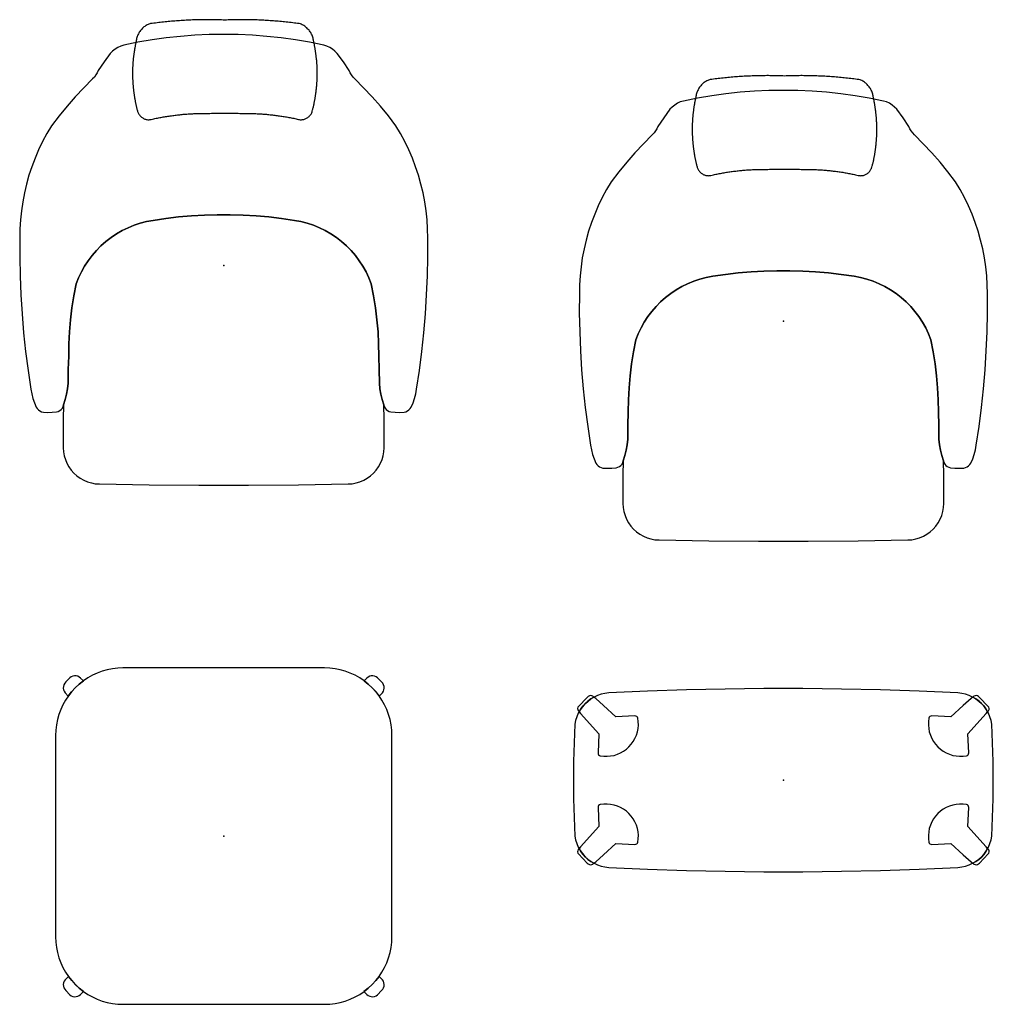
# Model space of a CAD drawing. Header units: metres. Extents: x 0.61 to 2.35, y -1.86 to -0.1.
import ezdxf

# ---------------------------------------------------------------- set-up
doc = ezdxf.new("R2010")
doc.units = ezdxf.units.M
doc.header["$MEASUREMENT"] = 0

# ---------------------------------------------------------------- blocks, each defined once
blk = doc.blocks.new('a1a5d6d8-a32b-412e-a667-ab688a1bd0a4')
at = {"color": 18, "lineweight": 25, "true_color": 0x000000}
for points in [[(1.1113, -0.276), (1.1126, -0.2762), (1.1139, -0.2764), (1.1152, -0.2765), (1.1166, -0.2764), (1.1179, -0.2763), (1.1192, -0.2761), (1.1205, -0.2759), (1.1219, -0.2755), (1.1232, -0.275), (1.1244, -0.2745), (1.1256, -0.2739), (1.1268, -0.2732), (1.1279, -0.2724), (1.1289, -0.2716), (1.13, -0.2706), (1.1309, -0.2696), (1.1319, -0.2686), (1.1327, -0.2675), (1.1335, -0.2663), (1.1341, -0.2651), (1.1348, -0.2639), (1.1353, -0.2626), (1.1358, -0.2613), (1.1364, -0.259), (1.1367, -0.2577), (1.137, -0.2564), (1.1374, -0.255), (1.1377, -0.2537), (1.138, -0.2523), (1.1383, -0.251), (1.1386, -0.2497), (1.1389, -0.2483), (1.1391, -0.247), (1.1394, -0.2457), (1.1397, -0.2443), (1.1399, -0.243), (1.1402, -0.2416), (1.1404, -0.2403), (1.1407, -0.239), (1.1409, -0.2376), (1.1411, -0.2363), (1.1413, -0.2349), (1.1415, -0.2336), (1.1417, -0.2323), (1.1419, -0.2309), (1.1421, -0.2296), (1.1423, -0.2282), (1.1425, -0.2269), (1.1427, -0.2256), (1.1428, -0.2242), (1.143, -0.2229), (1.1431, -0.2215), (1.1433, -0.2202), (1.1434, -0.2188), (1.1435, -0.2175), (1.1436, -0.2162), (1.1438, -0.2148), (1.1439, -0.2135), (1.144, -0.2121), (1.144, -0.2108), (1.1441, -0.2095), (1.1442, -0.2081), (1.1443, -0.2068), (1.1443, -0.2054), (1.1444, -0.2041), (1.1444, -0.2027), (1.1445, -0.2014), (1.1445, -0.2), (1.1446, -0.1987), (1.1446, -0.1974), (1.1446, -0.196), (1.1446, -0.1947), (1.1446, -0.1933), (1.1446, -0.192), (1.1446, -0.1906), (1.1446, -0.1893), (1.1445, -0.1879), (1.1445, -0.1866), (1.1445, -0.1853), (1.1444, -0.1839), (1.1444, -0.1826), (1.1443, -0.1812), (1.1442, -0.1799), (1.1442, -0.1785), (1.1441, -0.1772), (1.144, -0.1758), (1.1439, -0.1745), (1.1438, -0.1731), (1.1437, -0.1718), (1.1436, -0.1705), (1.1434, -0.1691), (1.1433, -0.1678), (1.1432, -0.1664), (1.143, -0.1651), (1.1429, -0.1637), (1.1427, -0.1624), (1.1425, -0.161), (1.1424, -0.1597), (1.1422, -0.1583), (1.142, -0.157), (1.1418, -0.1556), (1.1416, -0.1543), (1.1414, -0.1529), (1.1412, -0.1516), (1.141, -0.1502), (1.1407, -0.1489), (1.1405, -0.1475), (1.1402, -0.1462), (1.14, -0.1448), (1.1397, -0.1435), (1.1395, -0.1421), (1.1392, -0.1408), (1.1389, -0.1394), (1.1386, -0.1381), (1.1384, -0.1367), (1.1381, -0.1358), (1.1379, -0.1341), (1.1375, -0.1323), (1.1371, -0.1306), (1.1366, -0.1289), (1.136, -0.1272), (1.1354, -0.1255), (1.1346, -0.1239), (1.1338, -0.1224), (1.133, -0.1208), (1.132, -0.1193), (1.131, -0.1179), (1.1299, -0.1164), (1.1287, -0.1151), (1.1275, -0.1138), (1.1262, -0.1125), (1.1249, -0.1114), (1.1236, -0.1103), (1.1222, -0.1093), (1.1207, -0.1083), (1.1193, -0.1075), (1.1177, -0.1067), (1.1161, -0.1059), (1.1145, -0.1053), (1.1123, -0.1048), (1.1094, -0.1044), (1.1066, -0.1041), (1.1037, -0.1037), (1.1008, -0.1033), (1.0979, -0.103), (1.0951, -0.1026), (1.0922, -0.1023), (1.0893, -0.102), (1.0864, -0.1017), (1.0835, -0.1014), (1.0807, -0.1011), (1.0778, -0.1008), (1.0749, -0.1006), (1.072, -0.1003), (1.0691, -0.1001), (1.0662, -0.0999), (1.0634, -0.0997), (1.0605, -0.0995), (1.0576, -0.0993), (1.0547, -0.0991), (1.0518, -0.0989), (1.0489, -0.0988), (1.0461, -0.0986), (1.0432, -0.0985), (1.0403, -0.0984), (1.0374, -0.0982), (1.0345, -0.0981), (1.0316, -0.0981), (1.0287, -0.098), (1.0259, -0.0979), (1.023, -0.0979), (1.0201, -0.0978), (1.0172, -0.0978), (1.0143, -0.0978), (1.0114, -0.0977), (1.0085, -0.0977), (1.0056, -0.0978), (1.0027, -0.0978), (0.9998, -0.0978), (0.997, -0.0979), (0.9941, -0.0979), (0.9912, -0.098), (0.9883, -0.0981), (0.9854, -0.0982), (0.9825, -0.0983), (0.9796, -0.0984), (0.9767, -0.0983), (0.9738, -0.0982), (0.9709, -0.0981), (0.968, -0.098), (0.9651, -0.0979), (0.9622, -0.0979), (0.9594, -0.0978), (0.9565, -0.0978), (0.9536, -0.0978), (0.9507, -0.0977), (0.9478, -0.0977), (0.9449, -0.0978), (0.942, -0.0978), (0.9391, -0.0978), (0.9362, -0.0979), (0.9333, -0.0979), (0.9305, -0.098), (0.9276, -0.0981), (0.9247, -0.0981), (0.9218, -0.0982), (0.9189, -0.0984), (0.916, -0.0985), (0.9131, -0.0986), (0.9103, -0.0988), (0.9074, -0.0989), (0.9045, -0.0991), (0.9016, -0.0993), (0.8987, -0.0995), (0.8958, -0.0997), (0.893, -0.0999), (0.8901, -0.1001), (0.8872, -0.1003), (0.8843, -0.1006), (0.8814, -0.1008), (0.8785, -0.1011), (0.8757, -0.1014), (0.8728, -0.1017), (0.8699, -0.102), (0.867, -0.1023), (0.8641, -0.1026), (0.8613, -0.103), (0.8584, -0.1033), (0.8555, -0.1037), (0.8526, -0.1041), (0.8498, -0.1044), (0.8469, -0.1048), (0.8454, -0.1051), (0.8439, -0.1056), (0.8423, -0.1063), (0.8407, -0.1071), (0.8392, -0.1079), (0.8377, -0.1088), (0.8363, -0.1098), (0.8349, -0.1108), (0.8336, -0.1119), (0.8323, -0.1131), (0.8311, -0.1144), (0.8299, -0.1157), (0.8288, -0.1171), (0.8277, -0.1186), (0.8267, -0.1201), (0.8258, -0.1216), (0.825, -0.1231), (0.8242, -0.1247), (0.8235, -0.1264), (0.8229, -0.128), (0.8223, -0.1297), (0.8219, -0.1315), (0.8215, -0.1332), (0.8212, -0.135), (0.8209, -0.1367), (0.8206, -0.1381), (0.8203, -0.1394), (0.82, -0.1408), (0.8197, -0.1421), (0.8195, -0.1435), (0.8192, -0.1448), (0.819, -0.1462), (0.8187, -0.1475), (0.8185, -0.1489), (0.8183, -0.1502), (0.818, -0.1516), (0.8178, -0.1529), (0.8176, -0.1543), (0.8174, -0.1556), (0.8172, -0.157), (0.817, -0.1583), (0.8168, -0.1597), (0.8167, -0.161), (0.8165, -0.1624), (0.8163, -0.1637), (0.8162, -0.1651), (0.816, -0.1664), (0.8159, -0.1678), (0.8158, -0.1691), (0.8157, -0.1705), (0.8155, -0.1718), (0.8154, -0.1731), (0.8153, -0.1745), (0.8152, -0.1758), (0.8151, -0.1772), (0.8151, -0.1785), (0.815, -0.1799), (0.8149, -0.1812), (0.8148, -0.1826), (0.8148, -0.1839), (0.8147, -0.1853), (0.8147, -0.1866), (0.8147, -0.1879), (0.8146, -0.1893), (0.8146, -0.1906), (0.8146, -0.192), (0.8146, -0.1933), (0.8146, -0.1947), (0.8146, -0.196), (0.8146, -0.1974), (0.8146, -0.1987), (0.8147, -0.2), (0.8147, -0.2014), (0.8148, -0.2027), (0.8148, -0.2041), (0.8149, -0.2054), (0.8149, -0.2068), (0.815, -0.2081), (0.8151, -0.2095), (0.8152, -0.2108), (0.8152, -0.2121), (0.8153, -0.2135), (0.8155, -0.2148), (0.8156, -0.2162), (0.8157, -0.2175), (0.8158, -0.2188), (0.8159, -0.2202), (0.8161, -0.2215), (0.8162, -0.2229), (0.8164, -0.2242), (0.8165, -0.2256), (0.8167, -0.2269), (0.8169, -0.2282), (0.8171, -0.2296), (0.8173, -0.2309), (0.8175, -0.2323), (0.8177, -0.2336), (0.8179, -0.2349), (0.8181, -0.2363), (0.8183, -0.2376), (0.8185, -0.239), (0.8188, -0.2403), (0.819, -0.2416), (0.8193, -0.243), (0.8195, -0.2443), (0.8198, -0.2457), (0.8201, -0.247), (0.8203, -0.2483), (0.8206, -0.2497), (0.8209, -0.251), (0.8212, -0.2523), (0.8215, -0.2537), (0.8219, -0.255), (0.8222, -0.2564), (0.8225, -0.2577), (0.8228, -0.259), (0.8232, -0.2604), (0.8236, -0.2617), (0.8241, -0.263), (0.8246, -0.2643), (0.8253, -0.2655), (0.826, -0.2667), (0.8268, -0.2679), (0.8276, -0.2689), (0.8286, -0.27), (0.8296, -0.271), (0.8306, -0.2719), (0.8317, -0.2727), (0.8328, -0.2734), (0.834, -0.2741), (0.8352, -0.2747), (0.8365, -0.2752), (0.8378, -0.2756), (0.8391, -0.276), (0.8404, -0.2762), (0.8417, -0.2764), (0.8431, -0.2765), (0.8444, -0.2764), (0.8457, -0.2763), (0.8471, -0.2761)], [(0.8479, -0.276), (0.8504, -0.2754), (0.8525, -0.2749), (0.8546, -0.2745), (0.8567, -0.274), (0.8589, -0.2736), (0.861, -0.2732), (0.8631, -0.2728), (0.8652, -0.2724), (0.8673, -0.272), (0.8694, -0.2716), (0.8715, -0.2712), (0.8736, -0.2709), (0.8757, -0.2705), (0.8778, -0.2702), (0.8799, -0.2699), (0.882, -0.2696), (0.8842, -0.2693), (0.8863, -0.269), (0.8884, -0.2687), (0.8905, -0.2684), (0.8926, -0.2682), (0.8947, -0.2679), (0.8968, -0.2677), (0.8989, -0.2675), (0.9011, -0.2672), (0.9032, -0.267), (0.9053, -0.2668), (0.9074, -0.2667), (0.9095, -0.2665), (0.9116, -0.2663), (0.9138, -0.2662), (0.9159, -0.2661), (0.918, -0.2659), (0.9201, -0.2658), (0.9222, -0.2657), (0.9243, -0.2656), (0.9265, -0.2655), (0.9286, -0.2655), (0.9307, -0.2654), (0.9328, -0.2654), (0.9349, -0.2653), (0.9371, -0.2653), (0.9392, -0.2653), (0.9413, -0.2653), (0.9434, -0.2653), (0.9455, -0.2653), (0.9471, -0.2653), (0.95, -0.2652), (0.9528, -0.2651), (0.9557, -0.265), (0.9585, -0.265), (0.9614, -0.2649), (0.9643, -0.2649), (0.9671, -0.2648), (0.97, -0.2648), (0.9728, -0.2648), (0.9757, -0.2648), (0.9786, -0.2648), (0.9796, -0.2648)], [(0.9796, -0.2648), (0.9806, -0.2648), (0.9835, -0.2648), (0.9864, -0.2648), (0.9892, -0.2648), (0.9921, -0.2648), (0.9949, -0.2649), (0.9978, -0.2649), (1.0007, -0.265), (1.0035, -0.265), (1.0064, -0.2651), (1.0092, -0.2652), (1.0121, -0.2653), (1.0137, -0.2653), (1.0158, -0.2653), (1.0179, -0.2653), (1.02, -0.2653), (1.0221, -0.2653), (1.0243, -0.2653), (1.0264, -0.2654), (1.0285, -0.2654), (1.0306, -0.2655), (1.0327, -0.2655), (1.0349, -0.2656), (1.037, -0.2657), (1.0391, -0.2658), (1.0412, -0.2659), (1.0433, -0.2661), (1.0455, -0.2662), (1.0476, -0.2663), (1.0497, -0.2665), (1.0518, -0.2667), (1.0539, -0.2668), (1.056, -0.267), (1.0581, -0.2672), (1.0603, -0.2675), (1.0624, -0.2677), (1.0645, -0.2679), (1.0666, -0.2682), (1.0687, -0.2684), (1.0708, -0.2687), (1.0729, -0.269), (1.075, -0.2693), (1.0772, -0.2696), (1.0793, -0.2699), (1.0814, -0.2702), (1.0835, -0.2705), (1.0856, -0.2709), (1.0877, -0.2712), (1.0898, -0.2716), (1.0919, -0.272), (1.094, -0.2724), (1.0961, -0.2728), (1.0982, -0.2732), (1.1004, -0.2736), (1.1025, -0.274), (1.1046, -0.2745), (1.1067, -0.2749), (1.1088, -0.2754), (1.1109, -0.2759)]]:
    blk.add_lwpolyline(points, dxfattribs=at)
blk.add_lwpolyline([(0.7975, -1.2562), (0.7881, -1.2565), (0.7787, -1.2577), (0.7694, -1.2595), (0.7603, -1.2621), (0.7514, -1.2653), (0.7428, -1.2693), (0.7346, -1.2739), (0.7267, -1.2792), (0.7193, -1.285), (0.7123, -1.2915), (0.7059, -1.2984), (0.7, -1.3058), (0.6948, -1.3137), (0.6902, -1.322), (0.6862, -1.3306), (0.6829, -1.3394), (0.6804, -1.3485), (0.6785, -1.3578), (0.6774, -1.3672), (0.677, -1.3767), (0.677, -1.7367), (0.6774, -1.7461), (0.6785, -1.7555), (0.6804, -1.7648), (0.6829, -1.7739), (0.6862, -1.7828), (0.6902, -1.7914), (0.6948, -1.7996), (0.7, -1.8075), (0.7059, -1.8149), (0.7123, -1.8219), (0.7193, -1.8283), (0.7267, -1.8342), (0.7346, -1.8394), (0.7428, -1.844), (0.7514, -1.848), (0.7603, -1.8513), (0.7694, -1.8538), (0.7787, -1.8557), (0.7881, -1.8568), (0.7975, -1.8572), (1.1575, -1.8572), (1.167, -1.8568), (1.1764, -1.8557), (1.1857, -1.8538), (1.1948, -1.8513), (1.2036, -1.848), (1.2122, -1.844), (1.2205, -1.8394), (1.2284, -1.8342), (1.2358, -1.8283), (1.2427, -1.8219), (1.2492, -1.8149), (1.255, -1.8075), (1.2603, -1.7996), (1.2649, -1.7914), (1.2689, -1.7828), (1.2721, -1.7739), (1.2747, -1.7648), (1.2766, -1.7555), (1.2777, -1.7461), (1.278, -1.7367), (1.278, -1.3767), (1.2777, -1.3672), (1.2766, -1.3578), (1.2747, -1.3485), (1.2721, -1.3394), (1.2689, -1.3306), (1.2649, -1.322), (1.2603, -1.3137), (1.255, -1.3058), (1.2492, -1.2984), (1.2427, -1.2915), (1.2358, -1.285), (1.2284, -1.2792), (1.2205, -1.2739), (1.2122, -1.2693), (1.2036, -1.2653), (1.1948, -1.2621), (1.1857, -1.2595), (1.1764, -1.2577), (1.167, -1.2565), (1.1575, -1.2562)], close=True, dxfattribs=at)
blk = doc.blocks.new('0fb921d4-818c-4308-8d72-726cf58c7961')
at = {"color": 18, "lineweight": 25, "true_color": 0x000000}
for points in [[(2.2999, -0.899), (2.303, -0.8982), (2.3059, -0.8968), (2.3085, -0.895), (2.3107, -0.8927), (2.3126, -0.8901), (2.3159, -0.8824), (2.3186, -0.8745), (2.3207, -0.8663), (2.3221, -0.8581), (2.3271, -0.8245), (2.3315, -0.7909), (2.3351, -0.7572), (2.338, -0.7234), (2.3401, -0.6896), (2.3415, -0.6557), (2.3421, -0.6218), (2.342, -0.5879), (2.3418, -0.5717), (2.3408, -0.5555), (2.3391, -0.5393), (2.3368, -0.5232), (2.3337, -0.5073), (2.33, -0.4915), (2.3255, -0.4758), (2.3204, -0.4604), (2.3147, -0.4452), (2.3083, -0.4303), (2.3012, -0.4156), (2.2936, -0.4013), (2.2853, -0.3873), (2.2717, -0.3696), (2.2575, -0.3524), (2.2427, -0.3356), (2.2275, -0.3193), (2.2117, -0.3035), (2.2087, -0.3002), (2.206, -0.2965), (2.2037, -0.2926), (2.2018, -0.2884), (2.1913, -0.273), (2.1804, -0.2579), (2.1763, -0.2538), (2.1718, -0.2502), (2.1669, -0.2472), (2.1617, -0.2448), (2.1562, -0.2431), (2.131, -0.238), (2.1056, -0.2338), (2.0801, -0.2302), (2.0546, -0.2275), (2.0289, -0.2255), (2.0032, -0.2244), (1.9775, -0.224), (1.9518, -0.2244), (1.9261, -0.2255), (1.9005, -0.2275), (1.8749, -0.2302), (1.8495, -0.2338), (1.8241, -0.238), (1.7989, -0.2431), (1.7934, -0.2448), (1.7882, -0.2472), (1.7833, -0.2502), (1.7787, -0.2538), (1.7747, -0.2579), (1.7638, -0.273), (1.7532, -0.2884), (1.7514, -0.2926), (1.7491, -0.2965), (1.7464, -0.3002), (1.7433, -0.3035), (1.7276, -0.3193), (1.7123, -0.3356), (1.6976, -0.3524), (1.6834, -0.3696), (1.6698, -0.3873), (1.6615, -0.4013), (1.6538, -0.4156), (1.6468, -0.4303), (1.6404, -0.4452), (1.6346, -0.4604), (1.6295, -0.4758), (1.6251, -0.4915), (1.6214, -0.5073), (1.6183, -0.5232), (1.616, -0.5393), (1.6143, -0.5555), (1.6133, -0.5717), (1.6131, -0.5879), (1.6129, -0.6218), (1.6136, -0.6557), (1.615, -0.6896), (1.6171, -0.7234), (1.62, -0.7572), (1.6236, -0.7909), (1.6279, -0.8245), (1.633, -0.8581), (1.6344, -0.8663), (1.6364, -0.8745), (1.6392, -0.8824), (1.6425, -0.8901), (1.6443, -0.8927), (1.6466, -0.895), (1.6492, -0.8968), (1.6521, -0.8982), (1.6552, -0.899), (1.6631, -0.8994), (1.671, -0.8991), (1.6789, -0.8983), (1.6819, -0.8976), (1.6847, -0.8962), (1.6872, -0.8942), (1.6892, -0.8918), (1.6906, -0.8891), (1.6915, -0.8861), (1.6943, -0.8766), (1.6966, -0.867), (1.6983, -0.8573), (1.6995, -0.8475), (1.6997, -0.8231), (1.7005, -0.7987), (1.7008, -0.7771), (1.7018, -0.7555), (1.7037, -0.7339), (1.7063, -0.7124), (1.7097, -0.691), (1.7139, -0.6698), (1.7182, -0.6589), (1.7232, -0.6484), (1.7289, -0.6382), (1.7353, -0.6284), (1.7423, -0.6191), (1.75, -0.6102), (1.7582, -0.6019), (1.7669, -0.5942), (1.7762, -0.5871), (1.7859, -0.5806), (1.796, -0.5747), (1.8065, -0.5696), (1.8173, -0.5652), (1.8284, -0.5615), (1.8397, -0.5585), (1.8512, -0.5563), (1.874, -0.553), (1.8969, -0.5503), (1.9199, -0.5483), (1.9429, -0.547), (1.966, -0.5463), (1.9891, -0.5463), (2.0121, -0.547), (2.0352, -0.5483), (2.0581, -0.5503), (2.081, -0.553), (2.1039, -0.5563), (2.1154, -0.5585), (2.1267, -0.5615), (2.1377, -0.5652), (2.1486, -0.5696), (2.159, -0.5747), (2.1692, -0.5806), (2.1789, -0.5871), (2.1881, -0.5942), (2.1969, -0.6019), (2.2051, -0.6102), (2.2127, -0.6191), (2.2198, -0.6284), (2.2262, -0.6382), (2.2319, -0.6484), (2.2369, -0.6589), (2.2412, -0.6698), (2.2454, -0.691), (2.2488, -0.7124), (2.2514, -0.7339), (2.2532, -0.7555), (2.2543, -0.7771), (2.2546, -0.7987), (2.2554, -0.8231), (2.2556, -0.8475), (2.2567, -0.8573), (2.2585, -0.867), (2.2608, -0.8766), (2.2636, -0.8861), (2.2645, -0.8891), (2.2659, -0.8918), (2.2679, -0.8942), (2.2703, -0.8962), (2.2731, -0.8976), (2.2762, -0.8983), (2.284, -0.8991), (2.292, -0.8994)], [(1.7553, -1.0274), (1.8442, -1.0287), (1.9331, -1.0293), (2.022, -1.0293), (2.1109, -1.0287), (2.1998, -1.0274), (2.207, -1.0269), (2.2141, -1.0256), (2.221, -1.0235), (2.2277, -1.0207), (2.2339, -1.0171), (2.2398, -1.0129), (2.2452, -1.0081), (2.25, -1.0027), (2.2542, -0.9968), (2.2577, -0.9904), (2.2604, -0.9838), (2.2625, -0.9768), (2.2637, -0.9697), (2.2641, -0.9625), (2.2644, -0.937), (2.2642, -0.9115), (2.2636, -0.8861), (2.2608, -0.8766), (2.2585, -0.867), (2.2567, -0.8573), (2.2556, -0.8475), (2.2554, -0.8231), (2.2546, -0.7987), (2.2543, -0.7771), (2.2532, -0.7555), (2.2514, -0.7339), (2.2488, -0.7124), (2.2454, -0.691), (2.2412, -0.6698), (2.2369, -0.6589), (2.2319, -0.6484), (2.2262, -0.6382), (2.2198, -0.6284), (2.2127, -0.6191), (2.2051, -0.6102), (2.1969, -0.6019), (2.1881, -0.5942), (2.1789, -0.5871), (2.1692, -0.5806), (2.159, -0.5747), (2.1486, -0.5696), (2.1377, -0.5652), (2.1267, -0.5615), (2.1154, -0.5585), (2.1039, -0.5563), (2.081, -0.553), (2.0581, -0.5503), (2.0352, -0.5483), (2.0121, -0.547), (1.9891, -0.5463), (1.966, -0.5463), (1.9429, -0.547), (1.9199, -0.5483), (1.8969, -0.5503), (1.874, -0.553), (1.8512, -0.5563), (1.8397, -0.5585), (1.8284, -0.5615), (1.8173, -0.5652), (1.8065, -0.5696), (1.796, -0.5747), (1.7859, -0.5806), (1.7762, -0.5871), (1.7669, -0.5942), (1.7582, -0.6019), (1.75, -0.6102), (1.7423, -0.6191), (1.7353, -0.6284), (1.7289, -0.6382), (1.7232, -0.6484), (1.7182, -0.6589), (1.7139, -0.6698), (1.7097, -0.691), (1.7063, -0.7124), (1.7037, -0.7339), (1.7018, -0.7555), (1.7008, -0.7771), (1.7005, -0.7987), (1.6997, -0.8231), (1.6995, -0.8475), (1.6983, -0.8573), (1.6966, -0.867), (1.6943, -0.8766), (1.6915, -0.8861), (1.6908, -0.9115), (1.6906, -0.937), (1.6909, -0.9625), (1.6914, -0.9697), (1.6926, -0.9768), (1.6946, -0.9838), (1.6974, -0.9904), (1.7009, -0.9968), (1.7051, -1.0027), (1.7099, -1.0081), (1.7153, -1.0129), (1.7211, -1.0171), (1.7274, -1.0207), (1.7341, -1.0235), (1.741, -1.0256), (1.7481, -1.0269)], [(2.2895, -1.3007), (2.2202, -1.2977), (2.1509, -1.2954), (2.0816, -1.2939), (2.0122, -1.2931), (1.9429, -1.2931), (1.8735, -1.2939), (1.8042, -1.2954), (1.7349, -1.2977), (1.6656, -1.3007), (1.6588, -1.3015), (1.6521, -1.303), (1.6456, -1.3053), (1.6393, -1.3081), (1.6334, -1.3116), (1.6279, -1.3157), (1.6229, -1.3204), (1.6184, -1.3256), (1.6144, -1.3312), (1.611, -1.3372), (1.6083, -1.3435), (1.6063, -1.35), (1.6049, -1.3568), (1.6035, -1.39), (1.6027, -1.4234), (1.6024, -1.4567), (1.6027, -1.49), (1.6035, -1.5233), (1.6049, -1.5566), (1.6063, -1.5633), (1.6083, -1.5699), (1.611, -1.5762), (1.6144, -1.5822), (1.6184, -1.5878), (1.6229, -1.5929), (1.6279, -1.5976), (1.6334, -1.6017), (1.6393, -1.6052), (1.6456, -1.6081), (1.6521, -1.6103), (1.6588, -1.6118), (1.6656, -1.6126), (1.7349, -1.6156), (1.8042, -1.6179), (1.8735, -1.6194), (1.9429, -1.6202), (2.0122, -1.6202), (2.0816, -1.6194), (2.1509, -1.6179), (2.2202, -1.6156), (2.2895, -1.6126), (2.2963, -1.6118), (2.303, -1.6103), (2.3095, -1.6081), (2.3157, -1.6052), (2.3216, -1.6017), (2.3271, -1.5976), (2.3322, -1.5929), (2.3367, -1.5878), (2.3407, -1.5822), (2.344, -1.5762), (2.3467, -1.5699), (2.3488, -1.5633), (2.3501, -1.5566), (2.3515, -1.5233), (2.3524, -1.49), (2.3527, -1.4567), (2.3524, -1.4234), (2.3515, -1.39), (2.3501, -1.3568), (2.3488, -1.35), (2.3467, -1.3435), (2.344, -1.3372), (2.3407, -1.3312), (2.3367, -1.3256), (2.3322, -1.3204), (2.3271, -1.3157), (2.3216, -1.3116), (2.3157, -1.3081), (2.3095, -1.3053), (2.303, -1.303), (2.2963, -1.3015)]]:
    blk.add_lwpolyline(points, close=True, dxfattribs=at)
blk = doc.blocks.new('ff6f7c67-543e-4f49-9ce0-5f67e196af87')
at = {"color": 18, "lineweight": 25, "true_color": 0x000000}
for points in [[(0.6954, -1.2812), (0.6934, -1.2835), (0.6919, -1.2861), (0.691, -1.289), (0.6908, -1.292), (0.6912, -1.295), (0.6923, -1.2979), (0.694, -1.3004), (0.6997, -1.3063), (0.7056, -1.2987), (0.7121, -1.2917), (0.7192, -1.2851), (0.7267, -1.2792), (0.7217, -1.2743), (0.7194, -1.2724), (0.7167, -1.2711), (0.7138, -1.2703), (0.7109, -1.2702), (0.7079, -1.2708), (0.7052, -1.272), (0.7028, -1.2738)], [(1.2523, -1.2738), (1.2499, -1.272), (1.2471, -1.2708), (1.2442, -1.2702), (1.2412, -1.2703), (1.2383, -1.2711), (1.2357, -1.2724), (1.2334, -1.2743), (1.2283, -1.2792), (1.2359, -1.2851), (1.2429, -1.2917), (1.2494, -1.2987), (1.2554, -1.3063), (1.2611, -1.3004), (1.2628, -1.2979), (1.2638, -1.295), (1.2643, -1.292), (1.264, -1.289), (1.2632, -1.2861), (1.2617, -1.2835), (1.2597, -1.2812)], [(0.727, -1.8344), (0.7195, -1.8285), (0.7124, -1.8219), (0.7059, -1.8149), (0.6999, -1.8073), (0.694, -1.8135), (0.6923, -1.816), (0.6912, -1.8188), (0.6908, -1.8218), (0.691, -1.8248), (0.6919, -1.8277), (0.6934, -1.8304), (0.6954, -1.8326), (0.7028, -1.84), (0.7052, -1.8418), (0.7079, -1.843), (0.7109, -1.8436), (0.7138, -1.8435), (0.7167, -1.8428), (0.7194, -1.8415), (0.7217, -1.8396)], [(1.2552, -1.8073), (1.2492, -1.8149), (1.2427, -1.8219), (1.2356, -1.8285), (1.228, -1.8344), (1.2334, -1.8396), (1.2357, -1.8415), (1.2383, -1.8428), (1.2412, -1.8435), (1.2442, -1.8436), (1.2471, -1.843), (1.2499, -1.8418), (1.2523, -1.84), (1.2597, -1.8326), (1.2617, -1.8304), (1.2632, -1.8277), (1.264, -1.8248), (1.2643, -1.8218), (1.2638, -1.8188), (1.2628, -1.816), (1.2611, -1.8135)]]:
    blk.add_lwpolyline(points, close=True, dxfattribs=at)
blk = doc.blocks.new('c5c25616-f2c3-4f24-a4ba-ac00e1e29889')
at = {"color": 252, "lineweight": 25, "true_color": 0x989898}
blk.add_line((2.3074, -1.5396), (2.3088, -1.5054), dxfattribs=at)
at = {"color": 18, "lineweight": 25, "true_color": 0x000000}
for points in [[(2.1113, -0.376), (2.1126, -0.3762), (2.1139, -0.3764), (2.1152, -0.3765), (2.1166, -0.3764), (2.1179, -0.3763), (2.1192, -0.3761), (2.1205, -0.3759), (2.1219, -0.3755), (2.1232, -0.375), (2.1244, -0.3745), (2.1256, -0.3739), (2.1268, -0.3732), (2.1279, -0.3724), (2.1289, -0.3716), (2.13, -0.3706), (2.1309, -0.3696), (2.1319, -0.3686), (2.1327, -0.3675), (2.1335, -0.3663), (2.1341, -0.3651), (2.1348, -0.3639), (2.1353, -0.3626), (2.1358, -0.3613), (2.1364, -0.359), (2.1367, -0.3577), (2.137, -0.3564), (2.1374, -0.355), (2.1377, -0.3537), (2.138, -0.3523), (2.1383, -0.351), (2.1386, -0.3497), (2.1389, -0.3483), (2.1391, -0.347), (2.1394, -0.3457), (2.1397, -0.3443), (2.1399, -0.343), (2.1402, -0.3416), (2.1404, -0.3403), (2.1407, -0.339), (2.1409, -0.3376), (2.1411, -0.3363), (2.1413, -0.3349), (2.1415, -0.3336), (2.1417, -0.3323), (2.1419, -0.3309), (2.1421, -0.3296), (2.1423, -0.3282), (2.1425, -0.3269), (2.1427, -0.3256), (2.1428, -0.3242), (2.143, -0.3229), (2.1431, -0.3215), (2.1433, -0.3202), (2.1434, -0.3188), (2.1435, -0.3175), (2.1436, -0.3162), (2.1438, -0.3148), (2.1439, -0.3135), (2.144, -0.3121), (2.144, -0.3108), (2.1441, -0.3095), (2.1442, -0.3081), (2.1443, -0.3068), (2.1443, -0.3054), (2.1444, -0.3041), (2.1444, -0.3027), (2.1445, -0.3014), (2.1445, -0.3), (2.1446, -0.2987), (2.1446, -0.2974), (2.1446, -0.296), (2.1446, -0.2947), (2.1446, -0.2933), (2.1446, -0.292), (2.1446, -0.2906), (2.1446, -0.2893), (2.1445, -0.2879), (2.1445, -0.2866), (2.1445, -0.2853), (2.1444, -0.2839), (2.1444, -0.2826), (2.1443, -0.2812), (2.1442, -0.2799), (2.1442, -0.2785), (2.1441, -0.2772), (2.144, -0.2758), (2.1439, -0.2745), (2.1438, -0.2731), (2.1437, -0.2718), (2.1436, -0.2705), (2.1434, -0.2691), (2.1433, -0.2678), (2.1432, -0.2664), (2.143, -0.2651), (2.1429, -0.2637), (2.1427, -0.2624), (2.1425, -0.261), (2.1424, -0.2597), (2.1422, -0.2583), (2.142, -0.257), (2.1418, -0.2556), (2.1416, -0.2543), (2.1414, -0.2529), (2.1412, -0.2516), (2.141, -0.2502), (2.1407, -0.2489), (2.1405, -0.2475), (2.1402, -0.2462), (2.14, -0.2448), (2.1397, -0.2435), (2.1395, -0.2421), (2.1392, -0.2408), (2.1389, -0.2394), (2.1386, -0.2381), (2.1384, -0.2367), (2.1381, -0.2358), (2.1379, -0.2341), (2.1375, -0.2323), (2.1371, -0.2306), (2.1366, -0.2289), (2.136, -0.2272), (2.1354, -0.2255), (2.1346, -0.2239), (2.1338, -0.2224), (2.133, -0.2208), (2.132, -0.2193), (2.131, -0.2179), (2.1299, -0.2164), (2.1287, -0.2151), (2.1275, -0.2138), (2.1262, -0.2125), (2.1249, -0.2114), (2.1236, -0.2103), (2.1222, -0.2093), (2.1207, -0.2083), (2.1193, -0.2075), (2.1177, -0.2067), (2.1161, -0.2059), (2.1145, -0.2053), (2.1123, -0.2048), (2.1094, -0.2044), (2.1066, -0.2041), (2.1037, -0.2037), (2.1008, -0.2033), (2.0979, -0.203), (2.0951, -0.2026), (2.0922, -0.2023), (2.0893, -0.202), (2.0864, -0.2017), (2.0835, -0.2014), (2.0807, -0.2011), (2.0778, -0.2008), (2.0749, -0.2006), (2.072, -0.2003), (2.0691, -0.2001), (2.0662, -0.1999), (2.0634, -0.1997), (2.0605, -0.1995), (2.0576, -0.1993), (2.0547, -0.1991), (2.0518, -0.1989), (2.0489, -0.1988), (2.0461, -0.1986), (2.0432, -0.1985), (2.0403, -0.1984), (2.0374, -0.1982), (2.0345, -0.1981), (2.0316, -0.1981), (2.0287, -0.198), (2.0259, -0.1979), (2.023, -0.1979), (2.0201, -0.1978), (2.0172, -0.1978), (2.0143, -0.1978), (2.0114, -0.1977), (2.0085, -0.1977), (2.0056, -0.1978), (2.0027, -0.1978), (1.9998, -0.1978), (1.997, -0.1979), (1.9941, -0.1979), (1.9912, -0.198), (1.9883, -0.1981), (1.9854, -0.1982), (1.9825, -0.1983), (1.9796, -0.1984), (1.9767, -0.1983), (1.9738, -0.1982), (1.9709, -0.1981), (1.968, -0.198), (1.9651, -0.1979), (1.9622, -0.1979), (1.9594, -0.1978), (1.9565, -0.1978), (1.9536, -0.1978), (1.9507, -0.1977), (1.9478, -0.1977), (1.9449, -0.1978), (1.942, -0.1978), (1.9391, -0.1978), (1.9362, -0.1979), (1.9333, -0.1979), (1.9305, -0.198), (1.9276, -0.1981), (1.9247, -0.1981), (1.9218, -0.1982), (1.9189, -0.1984), (1.916, -0.1985), (1.9131, -0.1986), (1.9103, -0.1988), (1.9074, -0.1989), (1.9045, -0.1991), (1.9016, -0.1993), (1.8987, -0.1995), (1.8958, -0.1997), (1.893, -0.1999), (1.8901, -0.2001), (1.8872, -0.2003), (1.8843, -0.2006), (1.8814, -0.2008), (1.8785, -0.2011), (1.8757, -0.2014), (1.8728, -0.2017), (1.8699, -0.202), (1.867, -0.2023), (1.8641, -0.2026), (1.8613, -0.203), (1.8584, -0.2033), (1.8555, -0.2037), (1.8526, -0.2041), (1.8498, -0.2044), (1.8469, -0.2048), (1.8454, -0.205), (1.8439, -0.2056), (1.8423, -0.2063), (1.8407, -0.2071), (1.8392, -0.2079), (1.8377, -0.2088), (1.8363, -0.2098), (1.8349, -0.2108), (1.8336, -0.2119), (1.8323, -0.2131), (1.8311, -0.2144), (1.8299, -0.2157), (1.8288, -0.2171), (1.8277, -0.2186), (1.8267, -0.2201), (1.8258, -0.2216), (1.825, -0.2231), (1.8242, -0.2247), (1.8235, -0.2264), (1.8229, -0.228), (1.8223, -0.2297), (1.8219, -0.2315), (1.8215, -0.2332), (1.8212, -0.235), (1.8209, -0.2367), (1.8206, -0.2381), (1.8203, -0.2394), (1.82, -0.2408), (1.8197, -0.2421), (1.8195, -0.2435), (1.8192, -0.2448), (1.819, -0.2462), (1.8187, -0.2475), (1.8185, -0.2489), (1.8183, -0.2502), (1.818, -0.2516), (1.8178, -0.2529), (1.8176, -0.2543), (1.8174, -0.2556), (1.8172, -0.257), (1.817, -0.2583), (1.8168, -0.2597), (1.8167, -0.261), (1.8165, -0.2624), (1.8163, -0.2637), (1.8162, -0.2651), (1.816, -0.2664), (1.8159, -0.2678), (1.8158, -0.2691), (1.8157, -0.2705), (1.8155, -0.2718), (1.8154, -0.2731), (1.8153, -0.2745), (1.8152, -0.2758), (1.8151, -0.2772), (1.8151, -0.2785), (1.815, -0.2799), (1.8149, -0.2812), (1.8148, -0.2826), (1.8148, -0.2839), (1.8147, -0.2853), (1.8147, -0.2866), (1.8147, -0.2879), (1.8146, -0.2893), (1.8146, -0.2906), (1.8146, -0.292), (1.8146, -0.2933), (1.8146, -0.2947), (1.8146, -0.296), (1.8146, -0.2974), (1.8146, -0.2987), (1.8147, -0.3), (1.8147, -0.3014), (1.8148, -0.3027), (1.8148, -0.3041), (1.8149, -0.3054), (1.8149, -0.3068), (1.815, -0.3081), (1.8151, -0.3095), (1.8152, -0.3108), (1.8152, -0.3121), (1.8153, -0.3135), (1.8155, -0.3148), (1.8156, -0.3162), (1.8157, -0.3175), (1.8158, -0.3188), (1.8159, -0.3202), (1.8161, -0.3215), (1.8162, -0.3229), (1.8164, -0.3242), (1.8165, -0.3256), (1.8167, -0.3269), (1.8169, -0.3282), (1.8171, -0.3296), (1.8173, -0.3309), (1.8175, -0.3323), (1.8177, -0.3336), (1.8179, -0.3349), (1.8181, -0.3363), (1.8183, -0.3376), (1.8185, -0.339), (1.8188, -0.3403), (1.819, -0.3416), (1.8193, -0.343), (1.8195, -0.3443), (1.8198, -0.3457), (1.8201, -0.347), (1.8203, -0.3483), (1.8206, -0.3497), (1.8209, -0.351), (1.8212, -0.3523), (1.8215, -0.3537), (1.8219, -0.355), (1.8222, -0.3564), (1.8225, -0.3577), (1.8228, -0.359), (1.8232, -0.3604), (1.8236, -0.3617), (1.8241, -0.363), (1.8246, -0.3643), (1.8253, -0.3655), (1.826, -0.3667), (1.8268, -0.3679), (1.8276, -0.3689), (1.8286, -0.37), (1.8296, -0.371), (1.8306, -0.3719), (1.8317, -0.3727), (1.8328, -0.3734), (1.834, -0.3741), (1.8352, -0.3747), (1.8365, -0.3752), (1.8378, -0.3756), (1.8391, -0.376), (1.8404, -0.3762), (1.8417, -0.3764), (1.8431, -0.3765), (1.8444, -0.3764), (1.8457, -0.3763), (1.8471, -0.3761)], [(1.8479, -0.376), (1.8504, -0.3754), (1.8525, -0.3749), (1.8546, -0.3745), (1.8567, -0.374), (1.8589, -0.3736), (1.861, -0.3732), (1.8631, -0.3728), (1.8652, -0.3724), (1.8673, -0.372), (1.8694, -0.3716), (1.8715, -0.3712), (1.8736, -0.3709), (1.8757, -0.3705), (1.8778, -0.3702), (1.8799, -0.3699), (1.882, -0.3696), (1.8842, -0.3693), (1.8863, -0.369), (1.8884, -0.3687), (1.8905, -0.3684), (1.8926, -0.3682), (1.8947, -0.3679), (1.8968, -0.3677), (1.8989, -0.3675), (1.9011, -0.3672), (1.9032, -0.367), (1.9053, -0.3668), (1.9074, -0.3667), (1.9095, -0.3665), (1.9116, -0.3663), (1.9138, -0.3662), (1.9159, -0.3661), (1.918, -0.3659), (1.9201, -0.3658), (1.9222, -0.3657), (1.9243, -0.3656), (1.9265, -0.3655), (1.9286, -0.3655), (1.9307, -0.3654), (1.9328, -0.3654), (1.9349, -0.3653), (1.9371, -0.3653), (1.9392, -0.3653), (1.9413, -0.3653), (1.9434, -0.3653), (1.9455, -0.3653), (1.9471, -0.3653), (1.95, -0.3652), (1.9528, -0.3651), (1.9557, -0.365), (1.9585, -0.365), (1.9614, -0.3649), (1.9643, -0.3649), (1.9671, -0.3648), (1.97, -0.3648), (1.9728, -0.3648), (1.9757, -0.3648), (1.9786, -0.3648), (1.9796, -0.3648)], [(1.9796, -0.3648), (1.9806, -0.3648), (1.9835, -0.3648), (1.9864, -0.3648), (1.9892, -0.3648), (1.9921, -0.3648), (1.9949, -0.3649), (1.9978, -0.3649), (2.0007, -0.365), (2.0035, -0.365), (2.0064, -0.3651), (2.0092, -0.3652), (2.0121, -0.3653), (2.0131, -0.3653), (2.0158, -0.3653), (2.0179, -0.3653), (2.02, -0.3653), (2.0221, -0.3653), (2.0243, -0.3653), (2.0264, -0.3654), (2.0285, -0.3654), (2.0306, -0.3655), (2.0327, -0.3655), (2.0349, -0.3656), (2.037, -0.3657), (2.0391, -0.3658), (2.0412, -0.3659), (2.0433, -0.3661), (2.0455, -0.3662), (2.0476, -0.3663), (2.0497, -0.3665), (2.0518, -0.3667), (2.0539, -0.3668), (2.056, -0.367), (2.0581, -0.3672), (2.0603, -0.3675), (2.0624, -0.3677), (2.0645, -0.3679), (2.0666, -0.3682), (2.0687, -0.3684), (2.0708, -0.3687), (2.0729, -0.369), (2.075, -0.3693), (2.0772, -0.3696), (2.0793, -0.3699), (2.0814, -0.3702), (2.0835, -0.3705), (2.0856, -0.3709), (2.0877, -0.3712), (2.0898, -0.3716), (2.0919, -0.372), (2.094, -0.3724), (2.0961, -0.3728), (2.0982, -0.3732), (2.1004, -0.3736), (2.1025, -0.374), (2.1046, -0.3745), (2.1067, -0.3749), (2.1088, -0.3754), (2.1109, -0.3759)]]:
    blk.add_lwpolyline(points, dxfattribs=at)
blk = doc.blocks.new('32148850-b3a2-4933-a07e-6ae30f96bd97')
at = {"color": 18, "lineweight": 25, "true_color": 0x000000}
for points in [[(1.2999, -0.799), (1.303, -0.7982), (1.3059, -0.7968), (1.3085, -0.795), (1.3107, -0.7927), (1.3126, -0.7901), (1.3159, -0.7824), (1.3186, -0.7745), (1.3207, -0.7663), (1.3221, -0.7581), (1.3271, -0.7245), (1.3315, -0.6909), (1.3351, -0.6572), (1.338, -0.6234), (1.3401, -0.5896), (1.3415, -0.5557), (1.3421, -0.5218), (1.342, -0.4879), (1.3418, -0.4717), (1.3408, -0.4555), (1.3391, -0.4393), (1.3368, -0.4232), (1.3337, -0.4073), (1.33, -0.3915), (1.3255, -0.3758), (1.3204, -0.3604), (1.3147, -0.3452), (1.3083, -0.3303), (1.3012, -0.3156), (1.2936, -0.3013), (1.2853, -0.2873), (1.2717, -0.2696), (1.2575, -0.2524), (1.2427, -0.2356), (1.2275, -0.2193), (1.2117, -0.2035), (1.2087, -0.2002), (1.206, -0.1965), (1.2037, -0.1926), (1.2018, -0.1884), (1.1913, -0.173), (1.1804, -0.1579), (1.1763, -0.1538), (1.1718, -0.1502), (1.1669, -0.1472), (1.1617, -0.1448), (1.1562, -0.1431), (1.131, -0.138), (1.1056, -0.1338), (1.0801, -0.1302), (1.0546, -0.1275), (1.0289, -0.1255), (1.0032, -0.1244), (0.9775, -0.124), (0.9518, -0.1244), (0.9261, -0.1255), (0.9005, -0.1275), (0.8749, -0.1302), (0.8495, -0.1338), (0.8241, -0.138), (0.7989, -0.1431), (0.7934, -0.1448), (0.7882, -0.1472), (0.7833, -0.1502), (0.7787, -0.1538), (0.7747, -0.1579), (0.7638, -0.173), (0.7532, -0.1884), (0.7514, -0.1926), (0.7491, -0.1965), (0.7464, -0.2002), (0.7433, -0.2035), (0.7276, -0.2193), (0.7123, -0.2356), (0.6976, -0.2524), (0.6834, -0.2696), (0.6698, -0.2873), (0.6615, -0.3013), (0.6538, -0.3156), (0.6468, -0.3303), (0.6404, -0.3452), (0.6346, -0.3604), (0.6295, -0.3758), (0.6251, -0.3915), (0.6214, -0.4073), (0.6183, -0.4232), (0.616, -0.4393), (0.6143, -0.4555), (0.6133, -0.4717), (0.6131, -0.4879), (0.6129, -0.5218), (0.6136, -0.5557), (0.615, -0.5896), (0.6171, -0.6234), (0.62, -0.6572), (0.6236, -0.6909), (0.6279, -0.7245), (0.633, -0.7581), (0.6344, -0.7663), (0.6364, -0.7745), (0.6392, -0.7824), (0.6425, -0.7901), (0.6443, -0.7927), (0.6466, -0.795), (0.6492, -0.7968), (0.6521, -0.7982), (0.6552, -0.799), (0.6631, -0.7994), (0.671, -0.7991), (0.6789, -0.7983), (0.6819, -0.7976), (0.6847, -0.7962), (0.6872, -0.7942), (0.6892, -0.7918), (0.6906, -0.7891), (0.6915, -0.7861), (0.6943, -0.7766), (0.6966, -0.767), (0.6983, -0.7573), (0.6995, -0.7475), (0.6997, -0.7231), (0.7005, -0.6987), (0.7008, -0.6771), (0.7018, -0.6555), (0.7037, -0.6339), (0.7063, -0.6124), (0.7097, -0.591), (0.7139, -0.5698), (0.7182, -0.5589), (0.7232, -0.5484), (0.7289, -0.5382), (0.7353, -0.5284), (0.7423, -0.5191), (0.75, -0.5102), (0.7582, -0.5019), (0.7669, -0.4942), (0.7762, -0.4871), (0.7859, -0.4806), (0.796, -0.4747), (0.8065, -0.4696), (0.8173, -0.4652), (0.8284, -0.4615), (0.8397, -0.4585), (0.8512, -0.4563), (0.874, -0.453), (0.8969, -0.4503), (0.9199, -0.4483), (0.9429, -0.447), (0.966, -0.4463), (0.9891, -0.4463), (1.0121, -0.447), (1.0352, -0.4483), (1.0581, -0.4503), (1.081, -0.453), (1.1039, -0.4563), (1.1154, -0.4585), (1.1267, -0.4615), (1.1377, -0.4652), (1.1486, -0.4696), (1.159, -0.4747), (1.1692, -0.4806), (1.1789, -0.4871), (1.1881, -0.4942), (1.1969, -0.5019), (1.2051, -0.5102), (1.2127, -0.5191), (1.2198, -0.5284), (1.2262, -0.5382), (1.2319, -0.5484), (1.2369, -0.5589), (1.2412, -0.5698), (1.2454, -0.591), (1.2488, -0.6124), (1.2514, -0.6339), (1.2532, -0.6555), (1.2543, -0.6771), (1.2546, -0.6987), (1.2554, -0.7231), (1.2556, -0.7475), (1.2567, -0.7573), (1.2585, -0.767), (1.2608, -0.7766), (1.2636, -0.7861), (1.2645, -0.7891), (1.2659, -0.7918), (1.2679, -0.7942), (1.2703, -0.7962), (1.2731, -0.7976), (1.2762, -0.7983), (1.284, -0.7991), (1.292, -0.7994)], [(0.7553, -0.9274), (0.8442, -0.9287), (0.9331, -0.9293), (1.022, -0.9293), (1.1109, -0.9287), (1.1998, -0.9274), (1.207, -0.9269), (1.2141, -0.9256), (1.221, -0.9235), (1.2277, -0.9207), (1.2339, -0.9171), (1.2398, -0.9129), (1.2452, -0.9081), (1.25, -0.9027), (1.2542, -0.8968), (1.2577, -0.8904), (1.2604, -0.8838), (1.2625, -0.8768), (1.2637, -0.8697), (1.2641, -0.8625), (1.2644, -0.837), (1.2642, -0.8115), (1.2636, -0.7861), (1.2608, -0.7766), (1.2585, -0.767), (1.2567, -0.7573), (1.2556, -0.7475), (1.2554, -0.7231), (1.2546, -0.6987), (1.2543, -0.6771), (1.2532, -0.6555), (1.2514, -0.6339), (1.2488, -0.6124), (1.2454, -0.591), (1.2412, -0.5698), (1.2369, -0.5589), (1.2319, -0.5484), (1.2262, -0.5382), (1.2198, -0.5284), (1.2127, -0.5191), (1.2051, -0.5102), (1.1969, -0.5019), (1.1881, -0.4942), (1.1789, -0.4871), (1.1692, -0.4806), (1.159, -0.4747), (1.1486, -0.4696), (1.1377, -0.4652), (1.1267, -0.4615), (1.1154, -0.4585), (1.1039, -0.4563), (1.081, -0.453), (1.0581, -0.4503), (1.0352, -0.4483), (1.0121, -0.447), (0.9891, -0.4463), (0.966, -0.4463), (0.9429, -0.447), (0.9199, -0.4483), (0.8969, -0.4503), (0.874, -0.453), (0.8512, -0.4563), (0.8397, -0.4585), (0.8284, -0.4615), (0.8173, -0.4652), (0.8065, -0.4696), (0.796, -0.4747), (0.7859, -0.4806), (0.7762, -0.4871), (0.7669, -0.4942), (0.7582, -0.5019), (0.75, -0.5102), (0.7423, -0.5191), (0.7353, -0.5284), (0.7289, -0.5382), (0.7232, -0.5484), (0.7182, -0.5589), (0.7139, -0.5698), (0.7097, -0.591), (0.7063, -0.6124), (0.7037, -0.6339), (0.7018, -0.6555), (0.7008, -0.6771), (0.7005, -0.6987), (0.6997, -0.7231), (0.6995, -0.7475), (0.6983, -0.7573), (0.6966, -0.767), (0.6943, -0.7766), (0.6915, -0.7861), (0.6908, -0.8115), (0.6906, -0.837), (0.6909, -0.8625), (0.6914, -0.8697), (0.6926, -0.8768), (0.6946, -0.8838), (0.6974, -0.8904), (0.7009, -0.8968), (0.7051, -0.9027), (0.7099, -0.9081), (0.7153, -0.9129), (0.7211, -0.9171), (0.7274, -0.9207), (0.7341, -0.9235), (0.741, -0.9256), (0.7481, -0.9269)]]:
    blk.add_lwpolyline(points, close=True, dxfattribs=at)
blk = doc.blocks.new('fa8d571f-c041-45cf-8573-9c2bdd3710a8')
at = {"color": 252, "lineweight": 25, "true_color": 0x989898}
for p, q in [((1.6422, -1.3108), (1.6388, -1.3081)), ((1.6562, -1.3235), (1.6422, -1.3108)), ((2.3128, -1.3108), (2.2988, -1.3235)), ((2.3163, -1.3081), (2.3128, -1.3108)), ((1.6125, -1.3345), (1.6151, -1.3378)), ((1.6781, -1.3433), (1.6562, -1.3235)), ((2.2988, -1.3235), (2.277, -1.3433)), ((2.3399, -1.3378), (2.3425, -1.3345)), ((1.6151, -1.3378), (1.6477, -1.3738)), ((1.7123, -1.3418), (1.6781, -1.3433)), ((2.277, -1.3433), (2.2427, -1.3418)), ((2.3074, -1.3738), (2.3399, -1.3378)), ((1.6477, -1.3738), (1.6463, -1.4079)), ((2.3088, -1.4079), (2.3074, -1.3738)), ((1.6463, -1.5054), (1.6477, -1.5396)), ((1.6477, -1.5396), (1.6151, -1.5755)), ((2.3399, -1.5755), (2.3074, -1.5396)), ((1.6151, -1.5755), (1.6125, -1.5789)), ((1.6562, -1.5898), (1.6781, -1.57)), ((1.6781, -1.57), (1.7123, -1.5716)), ((2.2427, -1.5716), (2.277, -1.57)), ((2.277, -1.57), (2.2988, -1.5898)), ((2.3425, -1.5789), (2.3399, -1.5755)), ((1.6422, -1.6025), (1.6562, -1.5898)), ((2.2988, -1.5898), (2.3128, -1.6025)), ((1.6388, -1.6052), (1.6422, -1.6025)), ((2.3128, -1.6025), (2.3163, -1.6052))]:
    blk.add_line(p, q, dxfattribs=at)
at = {"color": 18, "lineweight": 25, "true_color": 0x000000}
for points in [[(1.6125, -1.3345), (1.6158, -1.3291), (1.6196, -1.3241), (1.6238, -1.3195), (1.6285, -1.3152), (1.6335, -1.3114), (1.6388, -1.3081), (1.637, -1.3068), (1.6351, -1.3058), (1.633, -1.3055), (1.6309, -1.306), (1.6289, -1.3072), (1.6272, -1.3087), (1.6114, -1.3248), (1.6104, -1.3264), (1.6099, -1.3283), (1.61, -1.3302), (1.6107, -1.332), (1.6125, -1.3345)], [(1.6388, -1.6052), (1.6334, -1.602), (1.6283, -1.5982), (1.6237, -1.594), (1.6195, -1.5893), (1.6157, -1.5843), (1.6125, -1.5789), (1.6111, -1.5807), (1.61, -1.5831), (1.6099, -1.585), (1.6104, -1.5869), (1.6114, -1.5885), (1.6272, -1.6047), (1.6289, -1.6061), (1.6309, -1.6073), (1.633, -1.6078), (1.6351, -1.6076), (1.637, -1.6066), (1.6388, -1.6052)]]:
    blk.add_lwpolyline(points, dxfattribs=at)
at = {"color": 252, "lineweight": 25, "true_color": 0x989898}
for points in [[(1.6388, -1.3081), (1.6335, -1.3114), (1.6285, -1.3152), (1.6238, -1.3195), (1.6196, -1.3241), (1.6158, -1.3291), (1.6125, -1.3345)], [(2.3425, -1.3345), (2.3392, -1.3291), (2.3355, -1.3241), (2.3313, -1.3195), (2.3266, -1.3152), (2.3216, -1.3114), (2.3163, -1.3081)], [(1.7016, -1.3971), (1.7058, -1.3925), (1.7094, -1.3875), (1.7124, -1.3821), (1.7149, -1.3764), (1.7167, -1.3704), (1.7179, -1.3644), (1.7184, -1.3582), (1.7183, -1.352), (1.7175, -1.3458)], [(1.7175, -1.3458), (1.7168, -1.3442), (1.7156, -1.3428), (1.7141, -1.342), (1.7123, -1.3418)], [(2.2376, -1.3458), (2.2368, -1.352), (2.2366, -1.3582), (2.2372, -1.3644), (2.2383, -1.3704), (2.2402, -1.3764), (2.2426, -1.3821), (2.2457, -1.3875), (2.2493, -1.3925), (2.2534, -1.3971)], [(2.2427, -1.3418), (2.241, -1.342), (2.2394, -1.3428), (2.2383, -1.3442), (2.2376, -1.3458)], [(1.6503, -1.413), (1.6565, -1.4138), (1.6627, -1.414), (1.6689, -1.4134), (1.675, -1.4123), (1.6809, -1.4104), (1.6866, -1.408), (1.692, -1.4049), (1.697, -1.4013), (1.7016, -1.3971)], [(2.2534, -1.3971), (2.2581, -1.4013), (2.2631, -1.4049), (2.2685, -1.408), (2.2742, -1.4104), (2.2801, -1.4123), (2.2862, -1.4134), (2.2924, -1.414), (2.2986, -1.4138), (2.3047, -1.413)], [(1.6463, -1.4079), (1.6465, -1.4097), (1.6474, -1.4112), (1.6487, -1.4124), (1.6503, -1.413)], [(2.3047, -1.413), (2.3064, -1.4124), (2.3077, -1.4112), (2.3085, -1.4097), (2.3088, -1.4079)], [(1.6503, -1.5003), (1.6487, -1.501), (1.6474, -1.5021), (1.6465, -1.5037), (1.6463, -1.5054)], [(1.7016, -1.5162), (1.697, -1.5121), (1.692, -1.5084), (1.6866, -1.5054), (1.6809, -1.5029), (1.675, -1.5011), (1.6689, -1.4999), (1.6627, -1.4994), (1.6565, -1.4995), (1.6503, -1.5003)], [(2.3047, -1.5003), (2.2986, -1.4995), (2.2924, -1.4994), (2.2862, -1.4999), (2.2801, -1.5011), (2.2742, -1.5029), (2.2685, -1.5054), (2.2631, -1.5084), (2.2581, -1.5121), (2.2534, -1.5162)], [(2.3088, -1.5054), (2.3085, -1.5037), (2.3077, -1.5021), (2.3064, -1.501), (2.3047, -1.5003)], [(1.7175, -1.5675), (1.7183, -1.5614), (1.7184, -1.5552), (1.7179, -1.549), (1.7167, -1.5429), (1.7149, -1.537), (1.7124, -1.5313), (1.7094, -1.5259), (1.7058, -1.5208), (1.7016, -1.5162)], [(2.2534, -1.5162), (2.2493, -1.5208), (2.2457, -1.5259), (2.2426, -1.5313), (2.2402, -1.537), (2.2383, -1.5429), (2.2372, -1.549), (2.2366, -1.5552), (2.2368, -1.5614), (2.2376, -1.5675)], [(1.6125, -1.5789), (1.6157, -1.5843), (1.6195, -1.5893), (1.6237, -1.594), (1.6283, -1.5982), (1.6334, -1.602), (1.6388, -1.6052)], [(1.7123, -1.5716), (1.7141, -1.5713), (1.7156, -1.5705), (1.7168, -1.5692), (1.7175, -1.5675)], [(2.2376, -1.5675), (2.2383, -1.5692), (2.2394, -1.5705), (2.241, -1.5713), (2.2427, -1.5716)], [(2.3163, -1.6052), (2.3217, -1.602), (2.3267, -1.5982), (2.3314, -1.594), (2.3356, -1.5893), (2.3393, -1.5843), (2.3425, -1.5789)]]:
    blk.add_lwpolyline(points, dxfattribs=at)
at = {"color": 18, "lineweight": 25, "true_color": 0x000000}
for points in [[(2.3163, -1.3081), (2.3216, -1.3114), (2.3266, -1.3152), (2.3313, -1.3195), (2.3355, -1.3241), (2.3392, -1.3291), (2.3425, -1.3345), (2.3439, -1.3327), (2.3451, -1.3302), (2.3451, -1.3283), (2.3447, -1.3264), (2.3437, -1.3248), (2.3278, -1.3087), (2.3262, -1.3072), (2.3242, -1.306), (2.3221, -1.3055), (2.32, -1.3058), (2.3181, -1.3068)], [(2.3425, -1.5789), (2.3393, -1.5843), (2.3356, -1.5893), (2.3314, -1.594), (2.3267, -1.5982), (2.3217, -1.602), (2.3163, -1.6052), (2.3181, -1.6066), (2.32, -1.6076), (2.3221, -1.6078), (2.3242, -1.6073), (2.3262, -1.6061), (2.3278, -1.6047), (2.3437, -1.5885), (2.3447, -1.5869), (2.3451, -1.585), (2.3451, -1.5831), (2.3444, -1.5813)]]:
    blk.add_lwpolyline(points, close=True, dxfattribs=at)
blk = doc.blocks.new('b656ca8c-655c-4925-a897-62702fd04940')
at = {"color": 1, "true_color": 0xff0000}
blk.add_point((0.9775, -1.5567), dxfattribs=at)
blk.add_point((0.9775, -1.5567), dxfattribs=at)
blk = doc.blocks.new('e97eefb2-802d-4785-a7f4-f82923132d5c')
at = {"color": 1, "true_color": 0xff0000}
for p in [(1.9775, -0.6367), (1.9775, -0.6367), (1.9775, -1.4567)]:
    blk.add_point(p, dxfattribs=at)
blk = doc.blocks.new('c88f2aad-a9f9-4813-9689-aae502350e9e')
at = {"color": 1, "true_color": 0xff0000}
blk.add_point((0.9775, -0.5367), dxfattribs=at)
blk = doc.blocks.new('7a77e2ed-a2d1-48a8-b21d-ccd233b5dca4')
at = {"color": 1, "true_color": 0xff0000}
blk.add_point((1.9775, -1.4567), dxfattribs=at)
blk = doc.blocks.new('808f9257-4972-4152-a8c2-d5d153ffd7c1')
at = {"color": 1, "true_color": 0xff0000}
blk.add_point((0.9775, -0.5367), dxfattribs=at)
blk = doc.blocks.new('d1663011-8051-40df-ac28-7fe452191508')
at = {"color": 1, "true_color": 0xff0000}
blk.add_point((1.9775, -1.4567), dxfattribs=at)
blk = doc.blocks.new('67841c10-cbfa-47a0-8ca0-615e8ce53b6b')
for name in ['a1a5d6d8-a32b-412e-a667-ab688a1bd0a4', '32148850-b3a2-4933-a07e-6ae30f96bd97', 'c5c25616-f2c3-4f24-a4ba-ac00e1e29889', '0fb921d4-818c-4308-8d72-726cf58c7961', 'c88f2aad-a9f9-4813-9689-aae502350e9e', '808f9257-4972-4152-a8c2-d5d153ffd7c1', 'e97eefb2-802d-4785-a7f4-f82923132d5c', 'ff6f7c67-543e-4f49-9ce0-5f67e196af87', 'fa8d571f-c041-45cf-8573-9c2bdd3710a8', '7a77e2ed-a2d1-48a8-b21d-ccd233b5dca4', 'd1663011-8051-40df-ac28-7fe452191508', 'b656ca8c-655c-4925-a897-62702fd04940']:
    blk.add_blockref(name, (0, 0))

msp = doc.modelspace()

# ---------------------------------------------------------------- block references
msp.add_blockref('67841c10-cbfa-47a0-8ca0-615e8ce53b6b', (0, 0))

doc.saveas('drawing.dxf')
